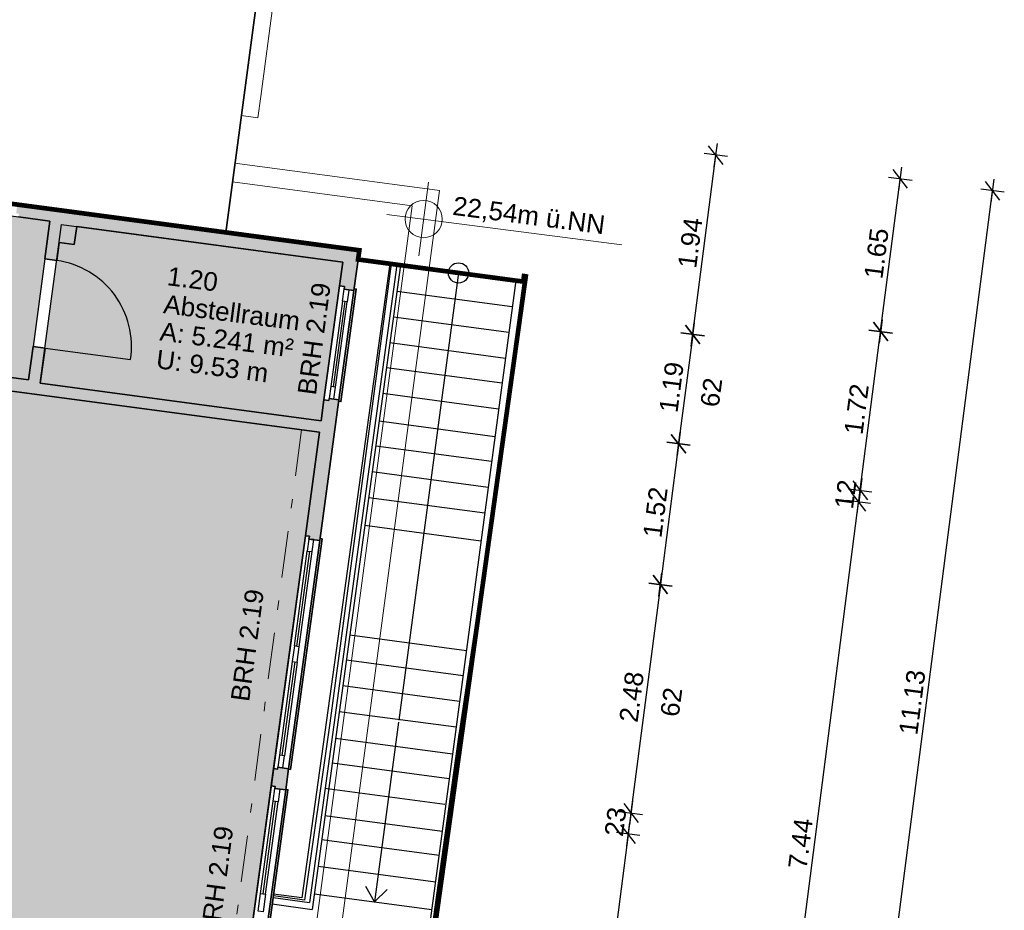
# Model space of a CAD drawing. Header units: metres. Extents: x 344109.8 to 344204.8, y 5709458.9 to 5709547.2.
# Tile 8 of 38: x 344144.3 to 344154.9, y 5709480.5 to 5709490. Entities that reach past the tile are written whole.
import ezdxf
from ezdxf.enums import TextEntityAlignment as Align

# ---------------------------------------------------------------- set-up
doc = ezdxf.new("R2010")
doc.units = ezdxf.units.M
doc.linetypes.add('AUSGEZOGEN', pattern=[0])
doc.linetypes.add('DASHDOT', pattern=[1, 0.5, -0.25, 0, -0.25])
doc.layers.add('Bemassung', color=7, linetype='Continuous')
doc.layers.add('Polygonflächen', color=7, linetype='Continuous')
doc.layers.add('BGF', color=2, linetype='Continuous', plot=False)
for name, color, linetype, lineweight in [('Dach', 6, 'AUSGEZOGEN', 13), ('Decke', 7, 'DASHDOT', 18), ('Fenster', 7, 'AUSGEZOGEN', 25), ('Geländer', 7, 'Continuous', 25), ('Schraffur', 8, 'Continuous', 25), ('Text', 7, 'Continuous', 13), ('Treppe', 7, 'AUSGEZOGEN', 25), ('Türen', 7, 'AUSGEZOGEN', 25), ('Wand', 7, 'AUSGEZOGEN', 35)]:
    doc.layers.add(name, color=color, linetype=linetype, lineweight=lineweight)
doc.styles.get("Standard").update_dxf_attribs({"font": 'arial.ttf'})
doc.dimstyles.new('1', dxfattribs={"dimtxt": 0.2, "dimasz": 0.005, "dimexe": 0.08, "dimexo": 0, "dimgap": 0.05, "dimtad": 3, "dimzin": 3, "dimdsep": 46, "dimtxsty": 'Standard', "dimblk": '1000hands_BEMPFEIL', "dimcen": 1, "dimdle": 0.08, "dimse1": 1, "dimse2": 1, "dimclre": 256, "dimazin": 2, "dimtfac": 1, "dimtix": 1, "dimtmove": 2, "dimatfit": 3, "dimldrblk": '1000hands_BEMPFEIL', "dimfxl": 1, "dimtolj": 1, "dimtzin": 0, "dimarcsym": 0})
doc.dimstyles.new('Copy of 1', dxfattribs={"dimtxt": 0.2, "dimasz": 0.005, "dimexe": 0.08, "dimexo": 0, "dimgap": 0.05, "dimtad": 3, "dimdec": 0, "dimlfac": 100, "dimzin": 3, "dimdsep": 46, "dimtxsty": 'Standard', "dimblk": '1000hands_BEMPFEIL', "dimcen": 1, "dimdle": 0.08, "dimse1": 1, "dimse2": 1, "dimclre": 256, "dimazin": 2, "dimtfac": 1, "dimtdec": 0, "dimtix": 1, "dimtmove": 2, "dimatfit": 3, "dimldrblk": '1000hands_BEMPFEIL', "dimfxl": 1, "dimtolj": 1, "dimtzin": 0, "dimarcsym": 0})

# ---------------------------------------------------------------- blocks, each defined once
blk = doc.blocks.new('1000hands_BEMPFEIL')
at = {"color": 0}
for p, q in [((0, -25.4), (0, 25.4)), ((-25.4, 0), (25.4, 0)), ((-18, -18), (18, 18))]:
    blk.add_line(p, q, dxfattribs=at)
blk = doc.blocks.new('*D95')
at = {"layer": 'Bemassung', "color": 0, "lineweight": -2, "transparency": 16777216}
blk.add_line((344147.631, 5709495.127), (344139.319, 5709496.2), dxfattribs=at)
at = {"layer": 'Defpoints', "color": 0, "transparency": 16777216}
for p in [(344139.314, 5709496.201), (344138.542, 5709490.223), (344146.872, 5709489.204, 0)]:
    blk.add_point(p, dxfattribs=at)
at = {"layer": 'Bemassung', "color": 0, "lineweight": -2, "transparency": 16777216, "xscale": 0.005, "yscale": 0.005, "zscale": 0.005}
for p, rotation in [((344139.314, 5709496.201), 172.6453569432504), ((344147.636, 5709495.127), 352.6453569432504)]:
    blk.add_blockref('1000hands_BEMPFEIL', p, dxfattribs=dict(at, rotation=rotation))
at = {"layer": 'Bemassung', "color": 0, "transparency": 16777216, "insert": (344143.494, 5709495.815), "char_height": 0.2, "attachment_point": 5, "rotation": 352.6454}
blk.add_mtext('\\A1;8.39', dxfattribs=at)
blk = doc.blocks.new('*D9')
at = {"layer": 'Bemassung', "color": 0, "lineweight": -2, "transparency": 16777216}
for p, q in [((344148.852, 5709495.978), (344148.847, 5709495.979)), ((344149.017, 5709495.957), (344148.857, 5709495.977)), ((344149.022, 5709495.956), (344149.027, 5709495.955))]:
    blk.add_line(p, q, dxfattribs=at)
at = {"layer": 'Defpoints', "color": 0, "transparency": 16777216}
for p in [(344148.857, 5709495.977), (344147.932, 5709487.55, 0), (344147.753, 5709487.422, 0)]:
    blk.add_point(p, dxfattribs=at)
at = {"layer": 'Bemassung', "color": 0, "lineweight": -2, "transparency": 16777216, "xscale": 0.005, "yscale": 0.005, "zscale": 0.005}
for p, rotation in [((344148.857, 5709495.977), 352.6453569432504), ((344149.017, 5709495.957), 172.6453569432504)]:
    blk.add_blockref('1000hands_BEMPFEIL', p, dxfattribs=dict(at, rotation=rotation))
at = {"layer": 'Bemassung', "color": 0, "transparency": 16777216, "insert": (344148.957, 5709496.118), "char_height": 0.2, "attachment_point": 5, "rotation": 352.6454}
blk.add_mtext('\\A1;16', dxfattribs=at)
blk = doc.blocks.new('*D99')
at = {"layer": 'Bemassung', "color": 0, "lineweight": -2, "transparency": 16777216}
blk.add_line((344148.852, 5709495.978), (344147.589, 5709496.141), dxfattribs=at)
at = {"layer": 'Defpoints', "color": 0, "transparency": 16777216}
for p in [(344147.585, 5709496.142), (344146.662, 5709488.997, 0), (344147.753, 5709487.422, 0)]:
    blk.add_point(p, dxfattribs=at)
at = {"layer": 'Bemassung', "color": 0, "lineweight": -2, "transparency": 16777216, "xscale": 0.005, "yscale": 0.005, "zscale": 0.005}
for p, rotation in [((344147.585, 5709496.142), 172.6453569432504), ((344148.857, 5709495.977), 352.6453569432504)]:
    blk.add_blockref('1000hands_BEMPFEIL', p, dxfattribs=dict(at, rotation=rotation))
at = {"layer": 'Bemassung', "color": 0, "transparency": 16777216, "insert": (344148.24, 5709496.21), "char_height": 0.2, "attachment_point": 5, "rotation": 352.6454}
blk.add_mtext('\\A1;1.28', dxfattribs=at)
blk = doc.blocks.new('*D100')
at = {"layer": 'Bemassung', "color": 0, "lineweight": -2, "transparency": 16777216}
for p, q in [((344147.574, 5709496.143), (344147.569, 5709496.144)), ((344147.585, 5709496.142), (344147.579, 5709496.142)), ((344147.589, 5709496.141), (344147.594, 5709496.14))]:
    blk.add_line(p, q, dxfattribs=at)
at = {"layer": 'Defpoints', "color": 0, "transparency": 16777216}
for p in [(344147.579, 5709496.142), (344146.662, 5709488.997, 0), (344146.495, 5709487.742, 0)]:
    blk.add_point(p, dxfattribs=at)
at = {"layer": 'Bemassung', "color": 0, "lineweight": -2, "transparency": 16777216, "xscale": 0.005, "yscale": 0.005, "zscale": 0.005}
for p, rotation in [((344147.579, 5709496.142), 352.6453569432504), ((344147.585, 5709496.142), 172.6453569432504)]:
    blk.add_blockref('1000hands_BEMPFEIL', p, dxfattribs=dict(at, rotation=rotation))
at = {"layer": 'Bemassung', "color": 0, "transparency": 16777216, "insert": (344147.601, 5709496.291), "char_height": 0.2, "attachment_point": 5, "rotation": 352.6454}
blk.add_mtext('\\A1;1', dxfattribs=at)
blk = doc.blocks.new('*D101')
at = {"layer": 'Bemassung', "color": 0, "lineweight": -2, "transparency": 16777216}
blk.add_line((344147.574, 5709496.143), (344139.372, 5709497.202), dxfattribs=at)
at = {"layer": 'Defpoints', "color": 0, "transparency": 16777216}
for p in [(344139.367, 5709497.202), (344138.274, 5709488.739, 0), (344146.495, 5709487.742, 0)]:
    blk.add_point(p, dxfattribs=at)
at = {"layer": 'Bemassung', "color": 0, "lineweight": -2, "transparency": 16777216, "xscale": 0.005, "yscale": 0.005, "zscale": 0.005}
for p, rotation in [((344139.367, 5709497.202), 172.6453569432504), ((344147.579, 5709496.142), 352.6453569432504)]:
    blk.add_blockref('1000hands_BEMPFEIL', p, dxfattribs=dict(at, rotation=rotation))
at = {"layer": 'Bemassung', "color": 0, "transparency": 16777216, "insert": (344143.492, 5709496.823), "char_height": 0.2, "attachment_point": 5, "rotation": 352.6454}
blk.add_mtext('\\A1;8.28', dxfattribs=at)
blk = doc.blocks.new('*D105')
at = {"layer": 'Bemassung', "color": 0, "lineweight": -2, "transparency": 16777216}
for p, q in [((344145.827, 5709497.377), (344145.822, 5709497.377)), ((344145.96, 5709497.36), (344145.832, 5709497.376)), ((344145.965, 5709497.359), (344145.97, 5709497.358))]:
    blk.add_line(p, q, dxfattribs=at)
at = {"layer": 'Defpoints', "color": 0, "transparency": 16777216}
for p in [(344145.832, 5709497.376), (344144.604, 5709487.863, 0), (344144.705, 5709487.634, 0)]:
    blk.add_point(p, dxfattribs=at)
at = {"layer": 'Bemassung', "color": 0, "lineweight": -2, "transparency": 16777216, "xscale": 0.005, "yscale": 0.005, "zscale": 0.005}
for p, rotation in [((344145.832, 5709497.376), 352.6453569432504), ((344145.96, 5709497.36), 172.6453569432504)]:
    blk.add_blockref('1000hands_BEMPFEIL', p, dxfattribs=dict(at, rotation=rotation))
at = {"layer": 'Bemassung', "color": 0, "transparency": 16777216, "insert": (344145.915, 5709497.519), "char_height": 0.2, "attachment_point": 5, "rotation": 352.6454}
blk.add_mtext('\\A1;13', dxfattribs=at)
blk = doc.blocks.new('*D106')
at = {"layer": 'Bemassung', "color": 0, "lineweight": -2, "transparency": 16777216}
blk.add_line((344145.827, 5709497.377), (344139.659, 5709498.173), dxfattribs=at)
at = {"layer": 'Defpoints', "color": 0, "transparency": 16777216}
for p in [(344139.654, 5709498.173), (344144.604, 5709487.863, 0), (344138.165, 5709486.635, 0)]:
    blk.add_point(p, dxfattribs=at)
at = {"layer": 'Bemassung', "color": 0, "lineweight": -2, "transparency": 16777216, "xscale": 0.005, "yscale": 0.005, "zscale": 0.005}
for p, rotation in [((344139.654, 5709498.173), 172.6453569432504), ((344145.832, 5709497.376), 352.6453569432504)]:
    blk.add_blockref('1000hands_BEMPFEIL', p, dxfattribs=dict(at, rotation=rotation))
at = {"layer": 'Bemassung', "color": 0, "transparency": 16777216, "insert": (344142.762, 5709497.926), "char_height": 0.2, "attachment_point": 5, "rotation": 352.6454}
blk.add_mtext('\\A1;6.23', dxfattribs=at)
blk = doc.blocks.new('*D35')
at = {"layer": 'Bemassung', "color": 0, "lineweight": -2, "transparency": 16777216}
blk.add_line((344151.516, 5709486.651), (344151.763, 5709488.568), dxfattribs=at)
at = {"layer": 'Defpoints', "color": 0, "transparency": 16777216}
for p in [(344146.872, 5709489.204, 0), (344151.764, 5709488.573), (344147.873, 5709487.116, 0)]:
    blk.add_point(p, dxfattribs=at)
at = {"layer": 'Bemassung', "color": 0, "lineweight": -2, "transparency": 16777216, "xscale": 0.005, "yscale": 0.005, "zscale": 0.005}
for p, rotation in [((344151.764, 5709488.573), 82.6453569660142), ((344151.515, 5709486.646), 262.6453569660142)]:
    blk.add_blockref('1000hands_BEMPFEIL', p, dxfattribs=dict(at, rotation=rotation))
at = {"layer": 'Bemassung', "color": 0, "transparency": 16777216, "insert": (344151.489, 5709487.629), "char_height": 0.2, "attachment_point": 5, "rotation": 82.6454}
blk.add_mtext('\\A1;1.94', dxfattribs=at)
blk = doc.blocks.new('*D250')
at = {"layer": 'Bemassung', "color": 0, "lineweight": -2, "transparency": 16777216}
blk.add_line((344151.515, 5709486.641), (344151.364, 5709485.475), dxfattribs=at)
at = {"layer": 'Defpoints', "color": 0, "transparency": 16777216}
for p in [(344147.873, 5709487.116, 0), (344147.712, 5709485.941, 0), (344151.363, 5709485.47)]:
    blk.add_point(p, dxfattribs=at)
at = {"layer": 'Bemassung', "color": 0, "lineweight": -2, "transparency": 16777216, "xscale": 0.005, "yscale": 0.005, "zscale": 0.005}
for p, rotation in [((344151.515, 5709486.646), 82.6453569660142), ((344151.363, 5709485.47), 262.6453569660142)]:
    blk.add_blockref('1000hands_BEMPFEIL', p, dxfattribs=dict(at, rotation=rotation))
at = {"layer": 'Bemassung', "color": 0, "transparency": 16777216, "insert": (344151.288, 5709486.078), "char_height": 0.2, "attachment_point": 5, "rotation": 82.6454}
blk.add_mtext('\\A1;1.19', dxfattribs=at)
blk = doc.blocks.new('*D251')
at = {"layer": 'Bemassung', "color": 0, "lineweight": -2, "transparency": 16777216}
blk.add_line((344151.363, 5709485.465), (344151.169, 5709483.963), dxfattribs=at)
at = {"layer": 'Defpoints', "color": 0, "transparency": 16777216}
for p in [(344147.712, 5709485.941, 0), (344147.506, 5709484.431, 0), (344151.168, 5709483.958)]:
    blk.add_point(p, dxfattribs=at)
at = {"layer": 'Bemassung', "color": 0, "lineweight": -2, "transparency": 16777216, "xscale": 0.005, "yscale": 0.005, "zscale": 0.005}
for p, rotation in [((344151.363, 5709485.47), 82.6453569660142), ((344151.168, 5709483.958), 262.6453569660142)]:
    blk.add_blockref('1000hands_BEMPFEIL', p, dxfattribs=dict(at, rotation=rotation))
at = {"layer": 'Bemassung', "color": 0, "transparency": 16777216, "insert": (344151.115, 5709484.734), "char_height": 0.2, "attachment_point": 5, "rotation": 82.6454}
blk.add_mtext('\\A1;1.52', dxfattribs=at)
blk = doc.blocks.new('*D252')
at = {"layer": 'Bemassung', "color": 0, "lineweight": -2, "transparency": 16777216}
blk.add_line((344151.168, 5709483.953), (344150.852, 5709481.508), dxfattribs=at)
at = {"layer": 'Defpoints', "color": 0, "transparency": 16777216}
for p in [(344147.506, 5709484.431, 0), (344147.171, 5709481.978, 0), (344150.851, 5709481.503)]:
    blk.add_point(p, dxfattribs=at)
at = {"layer": 'Bemassung', "color": 0, "lineweight": -2, "transparency": 16777216, "xscale": 0.005, "yscale": 0.005, "zscale": 0.005}
for p, rotation in [((344151.168, 5709483.958), 82.6453569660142), ((344150.851, 5709481.503), 262.6453569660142)]:
    blk.add_blockref('1000hands_BEMPFEIL', p, dxfattribs=dict(at, rotation=rotation))
at = {"layer": 'Bemassung', "color": 0, "transparency": 16777216, "insert": (344150.859, 5709482.75), "char_height": 0.2, "attachment_point": 5, "rotation": 82.6454}
blk.add_mtext('\\A1;2.48', dxfattribs=at)
blk = doc.blocks.new('*D253')
at = {"layer": 'Bemassung', "color": 0, "lineweight": -2, "transparency": 16777216}
for p, q in [((344150.851, 5709481.503), (344150.822, 5709481.276)), ((344150.852, 5709481.508), (344150.853, 5709481.513)), ((344150.821, 5709481.271), (344150.821, 5709481.266))]:
    blk.add_line(p, q, dxfattribs=at)
at = {"layer": 'Defpoints', "color": 0, "transparency": 16777216}
for p in [(344147.171, 5709481.978, 0), (344147.14, 5709481.751, 0), (344150.822, 5709481.276)]:
    blk.add_point(p, dxfattribs=at)
at = {"layer": 'Bemassung', "color": 0, "lineweight": -2, "transparency": 16777216, "xscale": 0.005, "yscale": 0.005, "zscale": 0.005}
for p, rotation in [((344150.851, 5709481.503), 262.6453569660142), ((344150.822, 5709481.276), 82.6453569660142)]:
    blk.add_blockref('1000hands_BEMPFEIL', p, dxfattribs=dict(at, rotation=rotation))
at = {"layer": 'Bemassung', "color": 0, "transparency": 16777216, "insert": (344150.686, 5709481.409), "char_height": 0.2, "attachment_point": 5, "rotation": 82.6454}
blk.add_mtext('\\A1;23', dxfattribs=at)
blk = doc.blocks.new('*D254')
at = {"layer": 'Bemassung', "color": 0, "lineweight": -2, "transparency": 16777216}
blk.add_line((344150.821, 5709481.271), (344150.505, 5709478.821), dxfattribs=at)
at = {"layer": 'Defpoints', "color": 0, "transparency": 16777216}
for p in [(344147.14, 5709481.751, 0), (344146.804, 5709479.293, 0), (344150.505, 5709478.816)]:
    blk.add_point(p, dxfattribs=at)
at = {"layer": 'Bemassung', "color": 0, "lineweight": -2, "transparency": 16777216, "xscale": 0.005, "yscale": 0.005, "zscale": 0.005}
for p, rotation in [((344150.822, 5709481.276), 82.6453569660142), ((344150.505, 5709478.816), 262.6453569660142)]:
    blk.add_blockref('1000hands_BEMPFEIL', p, dxfattribs=dict(at, rotation=rotation))
at = {"layer": 'Bemassung', "color": 0, "transparency": 16777216, "insert": (344150.512, 5709480.065), "char_height": 0.2, "attachment_point": 5, "rotation": 82.6454}
blk.add_mtext('\\A1;2.48', dxfattribs=at)
blk = doc.blocks.new('*D256')
at = {"layer": 'Bemassung', "color": 0, "lineweight": -2, "transparency": 16777216}
blk.add_line((344152.347, 5709477.468), (344153.299, 5709484.841), dxfattribs=at)
at = {"layer": 'Defpoints', "color": 0, "transparency": 16777216}
for p in [(344147.503, 5709485.594, 0), (344153.3, 5709484.846), (344146.496, 5709478.218, 0)]:
    blk.add_point(p, dxfattribs=at)
at = {"layer": 'Bemassung', "color": 0, "lineweight": -2, "transparency": 16777216, "xscale": 0.005, "yscale": 0.005, "zscale": 0.005}
for p, rotation in [((344153.3, 5709484.846), 82.6453569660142), ((344152.347, 5709477.463), 262.6453569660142)]:
    blk.add_blockref('1000hands_BEMPFEIL', p, dxfattribs=dict(at, rotation=rotation))
at = {"layer": 'Bemassung', "color": 0, "transparency": 16777216, "insert": (344152.674, 5709481.174), "char_height": 0.2, "attachment_point": 5, "rotation": 82.6454}
blk.add_mtext('\\A1;7.44', dxfattribs=at)
blk = doc.blocks.new('*D257')
at = {"layer": 'Bemassung', "color": 0, "lineweight": -2, "transparency": 16777216}
for p, q in [((344153.3, 5709484.846), (344153.316, 5709484.97)), ((344153.316, 5709484.975), (344153.317, 5709484.98)), ((344153.299, 5709484.841), (344153.298, 5709484.836))]:
    blk.add_line(p, q, dxfattribs=at)
at = {"layer": 'Defpoints', "color": 0, "transparency": 16777216}
for p in [(344147.52, 5709485.718, 0), (344147.503, 5709485.594, 0), (344153.316, 5709484.97)]:
    blk.add_point(p, dxfattribs=at)
at = {"layer": 'Bemassung', "color": 0, "lineweight": -2, "transparency": 16777216, "xscale": 0.005, "yscale": 0.005, "zscale": 0.005}
for p, rotation in [((344153.316, 5709484.97), 262.6453569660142), ((344153.3, 5709484.846), 82.6453569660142)]:
    blk.add_blockref('1000hands_BEMPFEIL', p, dxfattribs=dict(at, rotation=rotation))
at = {"layer": 'Bemassung', "color": 0, "transparency": 16777216, "insert": (344153.158, 5709484.927), "char_height": 0.2, "attachment_point": 5, "rotation": 82.6454}
blk.add_mtext('\\A1;12', dxfattribs=at)
blk = doc.blocks.new('*D258')
at = {"layer": 'Bemassung', "color": 0, "lineweight": -2, "transparency": 16777216}
blk.add_line((344153.316, 5709484.975), (344153.535, 5709486.671), dxfattribs=at)
at = {"layer": 'Defpoints', "color": 0, "transparency": 16777216}
for p in [(344147.753, 5709487.422, 0), (344153.536, 5709486.676), (344147.52, 5709485.718, 0)]:
    blk.add_point(p, dxfattribs=at)
at = {"layer": 'Bemassung', "color": 0, "lineweight": -2, "transparency": 16777216, "xscale": 0.005, "yscale": 0.005, "zscale": 0.005}
for p, rotation in [((344153.536, 5709486.676), 82.6453569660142), ((344153.316, 5709484.97), 262.6453569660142)]:
    blk.add_blockref('1000hands_BEMPFEIL', p, dxfattribs=dict(at, rotation=rotation))
at = {"layer": 'Bemassung', "color": 0, "transparency": 16777216, "insert": (344153.276, 5709485.842), "char_height": 0.2, "attachment_point": 5, "rotation": 82.6454}
blk.add_mtext('\\A1;1.72', dxfattribs=at)
blk = doc.blocks.new('*D259')
at = {"layer": 'Bemassung', "color": 0, "lineweight": -2, "transparency": 16777216}
blk.add_line((344153.536, 5709486.681), (344153.747, 5709488.312), dxfattribs=at)
at = {"layer": 'Defpoints', "color": 0, "transparency": 16777216}
for p in [(344146.872, 5709489.204, 0), (344153.748, 5709488.317), (344147.753, 5709487.422, 0)]:
    blk.add_point(p, dxfattribs=at)
at = {"layer": 'Bemassung', "color": 0, "lineweight": -2, "transparency": 16777216, "xscale": 0.005, "yscale": 0.005, "zscale": 0.005}
for p, rotation in [((344153.748, 5709488.317), 82.6453569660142), ((344153.536, 5709486.676), 262.6453569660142)]:
    blk.add_blockref('1000hands_BEMPFEIL', p, dxfattribs=dict(at, rotation=rotation))
at = {"layer": 'Bemassung', "color": 0, "transparency": 16777216, "insert": (344153.491, 5709487.516), "char_height": 0.2, "attachment_point": 5, "rotation": 82.6454}
blk.add_mtext('\\A1;1.65', dxfattribs=at)
blk = doc.blocks.new('*D37')
at = {"layer": 'Bemassung', "color": 0, "lineweight": -2, "transparency": 16777216}
blk.add_line((344153.316, 5709477.16), (344154.739, 5709488.184), dxfattribs=at)
at = {"layer": 'Defpoints', "color": 0, "transparency": 16777216}
for p in [(344146.872, 5709489.204, 0), (344154.739, 5709488.189), (344146.63, 5709478.018, 0)]:
    blk.add_point(p, dxfattribs=at)
at = {"layer": 'Bemassung', "color": 0, "lineweight": -2, "transparency": 16777216, "xscale": 0.005, "yscale": 0.005, "zscale": 0.005}
for p, rotation in [((344154.739, 5709488.189), 82.6453569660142), ((344153.315, 5709477.155), 262.6453569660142)]:
    blk.add_blockref('1000hands_BEMPFEIL', p, dxfattribs=dict(at, rotation=rotation))
at = {"layer": 'Bemassung', "color": 0, "transparency": 16777216, "insert": (344153.876, 5709482.692), "char_height": 0.2, "attachment_point": 5, "rotation": 82.6454}
blk.add_mtext('\\A1;11.13', dxfattribs=at)
blk = doc.blocks.new('*D41')
at = {"layer": 'Bemassung', "color": 0, "lineweight": -2, "transparency": 16777216}
blk.add_line((344145.714, 5709470.962), (344125.659, 5709473.55), dxfattribs=at)
at = {"layer": 'Defpoints', "color": 0, "transparency": 16777216}
for p in [(344126.585, 5709480.766, 0), (344146.63, 5709478.018, 0), (344125.654, 5709473.551)]:
    blk.add_point(p, dxfattribs=at)
at = {"layer": 'Bemassung', "color": 0, "lineweight": -2, "transparency": 16777216, "xscale": 0.005, "yscale": 0.005, "zscale": 0.005}
for p, rotation in [((344125.654, 5709473.551), 172.6453569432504), ((344145.719, 5709470.961), 352.6453569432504)]:
    blk.add_blockref('1000hands_BEMPFEIL', p, dxfattribs=dict(at, rotation=rotation))
at = {"layer": 'Bemassung', "color": 0, "transparency": 16777216, "insert": (344135.706, 5709472.407), "char_height": 0.2, "attachment_point": 5, "rotation": 352.6454}
blk.add_mtext('\\A1;20.23', dxfattribs=at)
blk = doc.blocks.new('*D267')
at = {"layer": 'Bemassung', "color": 0, "lineweight": -2, "transparency": 16777216}
blk.add_line((344139.191, 5709495.208), (344148.756, 5709493.974), dxfattribs=at)
at = {"layer": 'Defpoints', "color": 0, "transparency": 16777216}
for p in [(344148.761, 5709493.973), (344138.542, 5709490.223, 0), (344147.932, 5709487.55, 0)]:
    blk.add_point(p, dxfattribs=at)
at = {"layer": 'Bemassung', "color": 0, "lineweight": -2, "transparency": 16777216, "xscale": 0.005, "yscale": 0.005, "zscale": 0.005}
for p, rotation in [((344139.186, 5709495.209), 172.6453569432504), ((344148.761, 5709493.973), 352.6453569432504)]:
    blk.add_blockref('1000hands_BEMPFEIL', p, dxfattribs=dict(at, rotation=rotation))
at = {"layer": 'Bemassung', "color": 0, "transparency": 16777216, "insert": (344143.993, 5709494.742), "char_height": 0.2, "attachment_point": 5, "rotation": 352.6454}
blk.add_mtext('\\A1;9.65', dxfattribs=at)
blk = doc.blocks.new('*D268')
at = {"layer": 'Bemassung', "color": 0, "lineweight": -2, "transparency": 16777216}
blk.add_line((344147.641, 5709495.126), (344148.884, 5709494.966), dxfattribs=at)
at = {"layer": 'Defpoints', "color": 0, "transparency": 16777216}
for p in [(344148.889, 5709494.965), (344146.872, 5709489.204, 0), (344147.932, 5709487.55, 0)]:
    blk.add_point(p, dxfattribs=at)
at = {"layer": 'Bemassung', "color": 0, "lineweight": -2, "transparency": 16777216, "xscale": 0.005, "yscale": 0.005, "zscale": 0.005}
for p, rotation in [((344147.636, 5709495.127), 172.6453569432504), ((344148.889, 5709494.965), 352.6453569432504)]:
    blk.add_blockref('1000hands_BEMPFEIL', p, dxfattribs=dict(at, rotation=rotation))
at = {"layer": 'Bemassung', "color": 0, "transparency": 16777216, "insert": (344148.282, 5709495.197), "char_height": 0.2, "attachment_point": 5, "rotation": 352.6454}
blk.add_mtext('\\A1;1.26', dxfattribs=at)
blk = doc.blocks.new('*D269')
at = {"layer": 'Bemassung', "color": 0, "lineweight": -2, "transparency": 16777216}
blk.add_line((344145.965, 5709497.359), (344147.887, 5709497.111), dxfattribs=at)
at = {"layer": 'Defpoints', "color": 0, "transparency": 16777216}
for p in [(344147.892, 5709497.11), (344146.872, 5709489.204, 0), (344144.705, 5709487.634, 0)]:
    blk.add_point(p, dxfattribs=at)
at = {"layer": 'Bemassung', "color": 0, "lineweight": -2, "transparency": 16777216, "xscale": 0.005, "yscale": 0.005, "zscale": 0.005}
for p, rotation in [((344145.96, 5709497.36), 172.6453569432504), ((344147.892, 5709497.11), 352.6453569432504)]:
    blk.add_blockref('1000hands_BEMPFEIL', p, dxfattribs=dict(at, rotation=rotation))
at = {"layer": 'Bemassung', "color": 0, "transparency": 16777216, "insert": (344146.945, 5709497.386), "char_height": 0.2, "attachment_point": 5, "rotation": 352.6454}
blk.add_mtext('\\A1;1.95', dxfattribs=at)
blk = doc.blocks.new('*D270')
at = {"layer": 'Bemassung', "color": 0, "lineweight": -2, "transparency": 16777216}
blk.add_line((344147.897, 5709497.11), (344148.98, 5709496.97), dxfattribs=at)
at = {"layer": 'Defpoints', "color": 0, "transparency": 16777216}
for p in [(344148.985, 5709496.969), (344146.872, 5709489.204, 0), (344147.753, 5709487.422)]:
    blk.add_point(p, dxfattribs=at)
at = {"layer": 'Bemassung', "color": 0, "lineweight": -2, "transparency": 16777216, "xscale": 0.005, "yscale": 0.005, "zscale": 0.005}
for p, rotation in [((344147.892, 5709497.11), 172.6453569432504), ((344148.985, 5709496.969), 352.6453569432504)]:
    blk.add_blockref('1000hands_BEMPFEIL', p, dxfattribs=dict(at, rotation=rotation))
at = {"layer": 'Bemassung', "color": 0, "transparency": 16777216, "insert": (344148.458, 5709497.19), "char_height": 0.2, "attachment_point": 5, "rotation": 352.6454}
blk.add_mtext('\\A1;1.10', dxfattribs=at)
blk = doc.blocks.new('*D271')
at = {"layer": 'Bemassung', "color": 0, "lineweight": -2, "transparency": 16777216}
for p, q in [((344148.98, 5709496.97), (344148.975, 5709496.97)), ((344148.985, 5709496.969), (344149.145, 5709496.948)), ((344149.15, 5709496.948), (344149.155, 5709496.947))]:
    blk.add_line(p, q, dxfattribs=at)
at = {"layer": 'Defpoints', "color": 0, "transparency": 16777216}
for p in [(344149.145, 5709496.948), (344147.932, 5709487.55, 0), (344147.753, 5709487.422)]:
    blk.add_point(p, dxfattribs=at)
at = {"layer": 'Bemassung', "color": 0, "lineweight": -2, "transparency": 16777216, "xscale": 0.005, "yscale": 0.005, "zscale": 0.005}
for p, rotation in [((344148.985, 5709496.969), 352.6453569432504), ((344149.145, 5709496.948), 172.6453569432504)]:
    blk.add_blockref('1000hands_BEMPFEIL', p, dxfattribs=dict(at, rotation=rotation))
at = {"layer": 'Bemassung', "color": 0, "transparency": 16777216, "insert": (344149.085, 5709497.11), "char_height": 0.2, "attachment_point": 5, "rotation": 352.6454}
blk.add_mtext('\\A1;16', dxfattribs=at)

msp = doc.modelspace()

# ---------------------------------------------------------------- hatches: boundary and pattern name
at = {"layer": 'Polygonflächen'}
h = msp.add_hatch(color=254, dxfattribs=at)
h.dxf.hatch_style = 1
h.paths.add_polyline_path([(344144.55, 5709487.457), (344144.604, 5709487.863), (344144.267, 5709487.908), (344141.746, 5709488.245), (344141.716, 5709488.027), (344141.389, 5709488.071), (344141.419, 5709488.293), (344138.598, 5709488.67), (344138.37, 5709486.961), (344139.465, 5709486.815), (344139.466, 5709486.825), (344140.502, 5709486.686), (344144.376, 5709486.159), (344144.424, 5709486.515)])
h = msp.add_hatch(color=134, dxfattribs=at)
h.dxf.hatch_style = 1
h.paths.add_polyline_path([(344147.718, 5709487.168), (344147.753, 5709487.422), (344144.73, 5709487.826), (344144.502, 5709486.121), (344147.52, 5709485.718), (344147.551, 5709485.943)])
h = msp.add_hatch(color=134, dxfattribs=at)
h.dxf.hatch_style = 1
h.paths.add_polyline_path([(344147.352, 5709484.482), (344147.503, 5709485.594), (344140.7, 5709486.504), (344140.485, 5709486.557), (344140.484, 5709486.548), (344139.448, 5709486.686), (344138.423, 5709486.833), (344138.393, 5709486.605), (344138.165, 5709486.635), (344137.299, 5709480.156), (344137.209, 5709479.483), (344137.902, 5709479.389), (344140.156, 5709479.082), (344140.189, 5709479.323), (344140.516, 5709479.279), (344140.484, 5709479.037), (344140.825, 5709478.991), (344142.985, 5709478.696), (344143.287, 5709478.655), (344143.319, 5709478.885), (344143.646, 5709478.841), (344143.615, 5709478.611), (344143.768, 5709478.59), (344145.928, 5709478.296), (344146.496, 5709478.218), (344146.643, 5709479.295)])
at = {"layer": 'Schraffur'}
h = msp.add_hatch(color=256, dxfattribs=at)
h.dxf.hatch_style = 1
h.paths.add_polyline_path([(344147.932, 5709487.55), (344146.495, 5709487.742), (344144.255, 5709488.041), (344144.242, 5709487.947), (344144.272, 5709487.943), (344144.267, 5709487.908), (344144.604, 5709487.863), (344144.55, 5709487.457), (344144.679, 5709487.44), (344144.705, 5709487.634), (344144.867, 5709487.612), (344144.893, 5709487.805), (344147.753, 5709487.422), (344147.718, 5709487.168), (344147.771, 5709487.16), (344147.767, 5709487.131), (344147.873, 5709487.116)])
h.paths.add_polyline_path([(344138.598, 5709488.67), (344138.885, 5709488.632), (344138.893, 5709488.687), (344138.933, 5709488.682), (344138.942, 5709488.751), (344138.356, 5709488.829), (344138.343, 5709488.73), (344138.274, 5709488.739), (344138.241, 5709488.492), (344138.568, 5709488.448)])
h = msp.add_hatch(color=256, dxfattribs=at)
h.dxf.hatch_style = 1
h.paths.add_polyline_path([(344147.712, 5709485.941), (344147.606, 5709485.956), (344147.603, 5709485.936), (344147.551, 5709485.943), (344147.52, 5709485.718), (344144.502, 5709486.121), (344144.553, 5709486.498), (344144.424, 5709486.515), (344144.376, 5709486.159), (344140.501, 5709486.676), (344140.502, 5709486.686), (344140.452, 5709486.693), (344140.434, 5709486.554), (344140.484, 5709486.548), (344140.485, 5709486.557), (344140.703, 5709486.528), (344140.7, 5709486.504), (344147.503, 5709485.594), (344147.352, 5709484.482), (344147.394, 5709484.477), (344147.39, 5709484.447), (344147.506, 5709484.431)])
h = msp.add_hatch(color=256, dxfattribs=at)
h.dxf.hatch_style = 1
h.paths.add_polyline_path([(344147.171, 5709481.978), (344147.055, 5709481.994), (344147.052, 5709481.974), (344147.01, 5709481.98), (344146.984, 5709481.793), (344147.027, 5709481.787), (344147.024, 5709481.767), (344147.14, 5709481.751)])

# ---------------------------------------------------------------- linework, layer by layer
at = {"layer": 'BGF', "const_width": 0.05, "elevation": 0}
msp.add_lwpolyline([(344143.759, 5709478.409), (344145.889, 5709478.119), (344146.63, 5709478.018), (344146.783, 5709479.138), (344148.552, 5709478.902), (344149.721, 5709487.27), (344149.701, 5709487.273), (344149.693, 5709487.214), (344149.613, 5709487.224), (344147.918, 5709487.451), (344147.932, 5709487.55), (344146.495, 5709487.742), (344138.356, 5709488.829)], dxfattribs=at)
at = {"layer": 'Dach'}
for p, q in [((344146.872, 5709489.204, 0), (344147.082, 5709490.781, 0)), ((344146.841, 5709488.973, 0), (344146.872, 5709489.204, 0)), ((344146.662, 5709488.997, 0), (344146.841, 5709488.973, 0))]:
    msp.add_line(p, q, dxfattribs=at)
at = {"layer": 'Dach', "elevation": 0}
for points in [[(344146.594, 5709488.485), (344148.794, 5709488.191)], [(344146.567, 5709488.287), (344148.5, 5709488.029)], [(344148.794, 5709488.191), (344147.33, 5709477.229)], [(344147.09, 5709477.473), (344148.5, 5709488.029)]]:
    msp.add_lwpolyline(points, dxfattribs=at)
at = {"layer": 'Decke', "elevation": 0}
msp.add_lwpolyline([(344147.311, 5709485.62), (344146.364, 5709478.538)], dxfattribs=at)
at = {"layer": 'Fenster', "elevation": 0}
for points in [[(344147.82, 5709487.123), (344147.802, 5709486.995), (344147.749, 5709487.002), (344147.767, 5709487.131)], [(344147.749, 5709487.002), (344147.624, 5709486.085)], [(344147.775, 5709486.998), (344147.65, 5709486.081)], [(344147.677, 5709486.078), (344147.802, 5709486.995)], [(344147.659, 5709485.949), (344147.677, 5709486.078), (344147.624, 5709486.085), (344147.606, 5709485.956)], [(344147.39, 5709484.447), (344147.372, 5709484.318), (344147.425, 5709484.311), (344147.443, 5709484.44), (344147.39, 5709484.447)], [(344147.233, 5709483.298), (344147.372, 5709484.318)], [(344147.26, 5709483.294), (344147.399, 5709484.315)], [(344147.286, 5709483.29), (344147.425, 5709484.311)], [(344147.233, 5709483.298), (344147.21, 5709483.129), (344147.263, 5709483.122), (344147.286, 5709483.29), (344147.233, 5709483.298)], [(344147.21, 5709483.129), (344147.073, 5709482.123)], [(344147.237, 5709483.126), (344147.099, 5709482.119)], [(344147.263, 5709483.122), (344147.126, 5709482.116)], [(344147.108, 5709481.987), (344147.126, 5709482.116), (344147.073, 5709482.123), (344147.055, 5709481.994), (344147.108, 5709481.987)], [(344147.077, 5709481.76), (344147.058, 5709481.621), (344147.005, 5709481.628), (344147.024, 5709481.767), (344147.077, 5709481.76)], [(344146.87, 5709480.638), (344147.005, 5709481.628)], [(344146.896, 5709480.634), (344147.032, 5709481.625)], [(344146.923, 5709480.63), (344147.058, 5709481.621)], [(344146.923, 5709480.63), (344146.897, 5709480.442), (344146.844, 5709480.449), (344146.87, 5709480.638), (344146.923, 5709480.63)]]:
    msp.add_lwpolyline(points, dxfattribs=at)
at = {"layer": 'Geländer', "elevation": 0}
for points in [[(344148.26, 5709487.405), (344147.315, 5709480.59)], [(344148.275, 5709487.403), (344147.616, 5709482.467), (344147.342, 5709480.566)], [(344149.701, 5709487.273), (344149.298, 5709484.331), (344149.012, 5709482.412)], [(344149.721, 5709487.27), (344149.317, 5709484.328)], [(344149.701, 5709487.273), (344149.721, 5709487.27)], [(344149.317, 5709484.328), (344149.032, 5709482.409)], [(344149.012, 5709482.412), (344149.002, 5709482.347), (344148.727, 5709480.361), (344148.535, 5709478.924)], [(344149.032, 5709482.409), (344149.022, 5709482.344), (344148.747, 5709480.358)], [(344147.342, 5709480.566), (344147.007, 5709480.611)], [(344147.315, 5709480.59), (344147.01, 5709480.631)]]:
    msp.add_lwpolyline(points, dxfattribs=at)
at = {"layer": 'Polygonflächen'}
for points in [[(344138.37, 5709486.961), (344138.598, 5709488.67), (344141.419, 5709488.293), (344141.389, 5709488.071), (344141.716, 5709488.027), (344141.746, 5709488.245), (344144.267, 5709487.908), (344144.604, 5709487.863), (344144.55, 5709487.457), (344144.424, 5709486.515), (344144.376, 5709486.159), (344140.501, 5709486.676), (344140.501, 5709486.681), (344140.502, 5709486.686), (344139.466, 5709486.825), (344139.465, 5709486.815), (344138.37, 5709486.961)], [(344144.502, 5709486.121), (344144.73, 5709487.826), (344147.753, 5709487.422), (344147.718, 5709487.168), (344147.551, 5709485.943), (344147.52, 5709485.718), (344144.502, 5709486.121)], [(344140.7, 5709486.504), (344147.503, 5709485.594), (344147.352, 5709484.482), (344146.643, 5709479.295), (344146.496, 5709478.218), (344145.928, 5709478.296), (344143.768, 5709478.59)]]:
    msp.add_lwpolyline(points, dxfattribs=at)
at = {"layer": 'Text', "color": 0}
for p, q in [((344148.571, 5709487.489, 0), (344148.674, 5709488.282, 0)), ((344148.226, 5709487.936, 0), (344150.755, 5709487.61, 0))]:
    msp.add_line(p, q, dxfattribs=at)
msp.add_circle((344148.623, 5709487.885, 0), 0.2, dxfattribs=at)
at = {"layer": 'Treppe', "elevation": 0}
for points in [[(344148.335, 5709487.395), (344147.394, 5709480.542)], [(344148.374, 5709487.39), (344147.424, 5709480.467)], [(344147.918, 5709487.451), (344149.693, 5709487.214)], [(344148.998, 5709487.306), (344148.665, 5709484.812)], [(344149.613, 5709487.224), (344148.972, 5709482.427)], [(344148.336, 5709487.112), (344149.576, 5709486.947)], [(344148.298, 5709486.835), (344149.539, 5709486.669)], [(344148.26, 5709486.558), (344149.502, 5709486.392)], [(344148.223, 5709486.29), (344149.466, 5709486.124)], [(344148.185, 5709486.013), (344149.429, 5709485.847)], [(344148.144, 5709485.716), (344149.389, 5709485.549)], [(344148.108, 5709485.448), (344149.353, 5709485.282)], [(344148.07, 5709485.171), (344149.316, 5709485.004)], [(344148.032, 5709484.893), (344149.279, 5709484.727)], [(344148.665, 5709484.809), (344148.356, 5709482.499)], [(344147.991, 5709484.596), (344149.239, 5709484.429)], [(344147.829, 5709483.417), (344149.082, 5709483.25)], [(344147.792, 5709483.15), (344149.046, 5709482.982)], [(344147.754, 5709482.872), (344149.009, 5709482.704)], [(344147.716, 5709482.595), (344148.972, 5709482.427)], [(344148.353, 5709482.479), (344148.095, 5709480.547)], [(344148.972, 5709482.427), (344148.508, 5709478.958)], [(344147.677, 5709482.307), (344148.933, 5709482.14)], [(344147.64, 5709482.04), (344148.898, 5709481.872)], [(344147.562, 5709481.768), (344148.851, 5709481.596)], [(344147.562, 5709481.475), (344148.822, 5709481.307)], [(344147.527, 5709481.218), (344148.788, 5709481.049)], [(344147.488, 5709480.93), (344148.749, 5709480.762)], [(344148.232, 5709480.682), (344148.095, 5709480.547), (344148, 5709480.714)], [(344147.447, 5709480.633), (344148.71, 5709480.464)]]:
    msp.add_lwpolyline(points, dxfattribs=at)
at = {"layer": 'Treppe'}
for points in [[(344146.996, 5709480.526), (344147.424, 5709480.467)], [(344147.006, 5709480.596), (344147.394, 5709480.542)], [(344147.434, 5709480.537), (344147.434, 5709480.536)]]:
    msp.add_lwpolyline(points, dxfattribs=at)
msp.add_circle((344148.998, 5709487.306, 0), 0.109, dxfattribs=at)
at = {"layer": 'Türen', "elevation": 0}
msp.add_lwpolyline([(344144.553, 5709486.498), (344145.471, 5709486.375, 0.419358), (344144.679, 5709487.44, 0.414214)], format="xyb", dxfattribs=at)
at = {"layer": 'Wand'}
for p, q in [((344144.255, 5709488.041, 0), (344146.495, 5709487.742, 0)), ((344147.753, 5709487.422, 0), (344144.893, 5709487.805, 0)), ((344147.932, 5709487.55, 0), (344146.495, 5709487.742, 0)), ((344147.503, 5709485.594, 0), (344140.7, 5709486.504, 0))]:
    msp.add_line(p, q, dxfattribs=at)
at = {"layer": 'Wand', "elevation": 0}
for points in [[(344146.495, 5709487.742), (344146.904, 5709490.805)], [(344144.604, 5709487.863), (344144.267, 5709487.908)], [(344144.55, 5709487.457), (344144.604, 5709487.863)], [(344144.679, 5709487.44), (344144.705, 5709487.634)], [(344147.932, 5709487.55), (344147.873, 5709487.116)], [(344144.55, 5709487.457), (344144.679, 5709487.44)], [(344147.753, 5709487.422), (344147.718, 5709487.168)], [(344147.718, 5709487.168), (344147.551, 5709485.943)], [(344147.71, 5709485.927), (344147.733, 5709485.924), (344147.898, 5709487.133), (344147.875, 5709487.136)], [(344147.873, 5709487.116), (344147.712, 5709485.941)], [(344147.873, 5709487.116), (344147.767, 5709487.131), (344147.771, 5709487.16), (344147.718, 5709487.168)], [(344144.376, 5709486.159), (344140.501, 5709486.676)], [(344144.376, 5709486.159), (344144.424, 5709486.515)], [(344144.424, 5709486.515), (344144.553, 5709486.498)], [(344144.502, 5709486.121), (344144.553, 5709486.498)], [(344144.502, 5709486.121), (344147.52, 5709485.718)], [(344147.712, 5709485.941), (344147.506, 5709484.431)], [(344147.551, 5709485.943), (344147.52, 5709485.718)], [(344147.712, 5709485.941), (344147.606, 5709485.956), (344147.603, 5709485.936), (344147.551, 5709485.943)], [(344147.503, 5709485.594), (344147.352, 5709484.482)], [(344147.352, 5709484.482), (344147.01, 5709481.98)], [(344147.506, 5709484.431), (344147.171, 5709481.978)], [(344147.531, 5709484.448), (344147.193, 5709481.971)], [(344147.506, 5709484.431), (344147.39, 5709484.447), (344147.394, 5709484.477), (344147.352, 5709484.482)], [(344147.509, 5709484.451), (344147.531, 5709484.448)], [(344147.171, 5709481.978), (344147.055, 5709481.994), (344147.052, 5709481.974), (344147.01, 5709481.98)], [(344147.01, 5709481.98), (344146.984, 5709481.793)], [(344147.171, 5709481.978), (344147.14, 5709481.751)], [(344147.17, 5709481.974), (344147.193, 5709481.971)], [(344146.984, 5709481.793), (344146.643, 5709479.295)], [(344147.14, 5709481.751), (344147.024, 5709481.767), (344147.027, 5709481.787), (344146.984, 5709481.793)], [(344146.802, 5709479.279), (344146.825, 5709479.276), (344147.163, 5709481.753), (344147.141, 5709481.756)], [(344147.14, 5709481.751), (344146.804, 5709479.293)]]:
    msp.add_lwpolyline(points, dxfattribs=at)
at = {"layer": 'Wand'}
for points in [[(344144.867, 5709487.612), (344144.893, 5709487.805)], [(344144.705, 5709487.634), (344144.867, 5709487.612)]]:
    msp.add_lwpolyline(points, dxfattribs=at)

# ---------------------------------------------------------------- texts
at = {"layer": 'Text'}
for s, rotation, p in [('22,54m ü.NN', 352.6454, (344149.753, 5709487.909, 0)), ('BRH 2.19', 82.389, (344147.445, 5709486.599, 0)), ('62', 82.389, (344151.715, 5709486.023, 0)), ('BRH 2.19', 82.389, (344146.727, 5709483.305, 0)), ('62', 82.389, (344151.285, 5709482.695, 0)), ('BRH 2.19', 82.389, (344146.398, 5709480.76, 0))]:
    msp.add_text(s, height=0.2, rotation=rotation, dxfattribs=at).set_placement(p, align=Align.MIDDLE)
for s, p in [('1.20', (344145.857, 5709487.176)), ('Abstellraum', (344145.817, 5709486.876)), ('A: 5.241 m²', (344145.778, 5709486.582)), ('U: 9.53 m', (344145.738, 5709486.284))]:
    msp.add_text(s, height=0.2, rotation=352.6454, dxfattribs=at).set_placement(p)

# ---------------------------------------------------------------- dimensions: what is measured, and where the dimension line sits
at = {"layer": 'Bemassung'}
for base, p1, p2, angle, dimstyle, picture, middle in [((344139.654, 5709498.173), (344144.604, 5709487.863, 0), (344138.165, 5709486.635, 0), 352.6454, '1', '*D106', (344142.762, 5709497.926)), ((344145.832, 5709497.376), (344144.705, 5709487.634, 0), (344144.604, 5709487.863, 0), 352.6454, 'Copy of 1', '*D105', (344145.915, 5709497.519)), ((344147.892, 5709497.11), (344144.705, 5709487.634, 0), (344146.872, 5709489.204, 0), 352.6454, '1', '*D269', (344146.945, 5709497.386)), ((344148.985, 5709496.969), (344146.872, 5709489.204, 0), (344147.753, 5709487.422), 352.6454, '1', '*D270', (344148.458, 5709497.19)), ((344139.367, 5709497.202), (344146.495, 5709487.742, 0), (344138.274, 5709488.739, 0), 352.6454, '1', '*D101', (344143.492, 5709496.823)), ((344149.145, 5709496.948), (344147.753, 5709487.422), (344147.932, 5709487.55, 0), 352.6454, 'Copy of 1', '*D271', (344149.085, 5709497.11)), ((344147.5789, 5709496.1423), (344146.6624, 5709488.9972, 0), (344146.4946, 5709487.7419, 0), 352.6454, 'Copy of 1', '*D100', (344147.601, 5709496.2911)), ((344139.314, 5709496.201), (344146.872, 5709489.204, 0), (344138.542, 5709490.223), 352.6454, '1', '*D95', (344143.494, 5709495.815)), ((344147.585, 5709496.142), (344147.753, 5709487.422, 0), (344146.662, 5709488.997, 0), 352.6454, '1', '*D99', (344148.24, 5709496.21)), ((344148.857, 5709495.977), (344147.932, 5709487.55, 0), (344147.753, 5709487.422, 0), 352.6454, 'Copy of 1', '*D9', (344148.957, 5709496.118)), ((344148.761, 5709493.973), (344138.542, 5709490.223, 0), (344147.932, 5709487.55, 0), 352.6454, '1', '*D267', (344143.993, 5709494.742)), ((344148.889, 5709494.965), (344146.872, 5709489.204, 0), (344147.932, 5709487.55, 0), 352.6454, '1', '*D268', (344148.282, 5709495.197)), ((344154.7393, 5709488.189), (344146.6303, 5709478.0183, 0), (344146.8717, 5709489.2045, 0), 82.6454, '1', '*D37', (344153.8763, 5709482.6917)), ((344151.764, 5709488.573), (344147.873, 5709487.116, 0), (344146.872, 5709489.204, 0), 82.6454, '1', '*D35', (344151.489, 5709487.629)), ((344153.748, 5709488.317), (344147.753, 5709487.422, 0), (344146.872, 5709489.204, 0), 82.6454, '1', '*D259', (344153.491, 5709487.516)), ((344153.536, 5709486.676), (344147.52, 5709485.718, 0), (344147.753, 5709487.422, 0), 82.6454, '1', '*D258', (344153.276, 5709485.842)), ((344151.363, 5709485.47), (344147.873, 5709487.116, 0), (344147.712, 5709485.941, 0), 82.6454, '1', '*D250', (344151.288, 5709486.078)), ((344151.168, 5709483.958), (344147.712, 5709485.941, 0), (344147.506, 5709484.431, 0), 82.6454, '1', '*D251', (344151.115, 5709484.734)), ((344153.3155, 5709484.9702), (344147.5034, 5709485.5944, 0), (344147.5203, 5709485.7182, 0), 82.6454, 'Copy of 1', '*D257', (344153.1584, 5709484.9275)), ((344153.3, 5709484.846), (344146.496, 5709478.218, 0), (344147.503, 5709485.594, 0), 82.6454, '1', '*D256', (344152.674, 5709481.174)), ((344150.851, 5709481.503), (344147.506, 5709484.431, 0), (344147.171, 5709481.978, 0), 82.6454, '1', '*D252', (344150.859, 5709482.75)), ((344150.822, 5709481.276), (344147.171, 5709481.978, 0), (344147.14, 5709481.751, 0), 82.6454, 'Copy of 1', '*D253', (344150.686, 5709481.409)), ((344150.505, 5709478.816), (344147.14, 5709481.751, 0), (344146.804, 5709479.293, 0), 82.6454, '1', '*D254', (344150.512, 5709480.065)), ((344125.654, 5709473.551), (344146.63, 5709478.018, 0), (344126.585, 5709480.766, 0), 352.6454, '1', '*D41', (344135.706, 5709472.407))]:
    dim = msp.add_linear_dim(base=base, p1=p1, p2=p2, angle=angle, dimstyle=dimstyle, dxfattribs=at)
    dim.commit()
    dim.dimension.update_dxf_attribs({"geometry": picture, "text_midpoint": middle})

doc.saveas('drawing.dxf')
